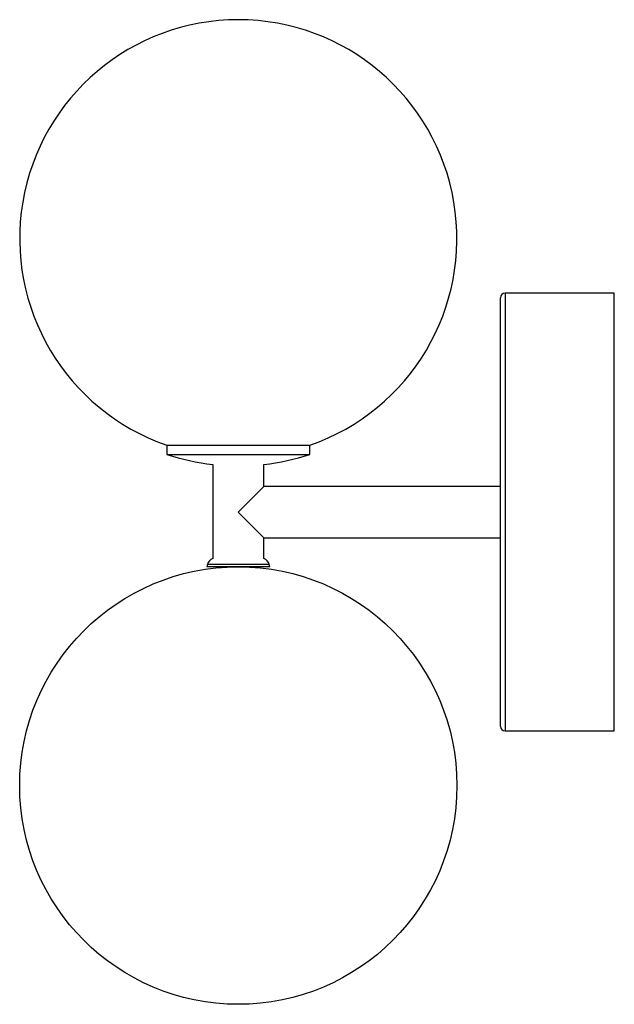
# Paper-space layout '_Posterior' of a CAD drawing. Header units: millimetres. Extents: x -50 to 86, y -50 to 175.
import ezdxf

# ---------------------------------------------------------------- set-up
doc = ezdxf.new("R2010")
doc.units = ezdxf.units.MM

psp = doc.layouts.new('_Posterior')

# ---------------------------------------------------------------- linework, layer by layer
at = {"color": 7, "linetype": 'Continuous', "lineweight": 25}
for p, q in [((60, 13.5), (60, 111.5)), ((86, 112.5), (61, 112.5)), ((86, 12.5), (86, 112.5)), ((-16.37, 77.79), (-16.37, 75.68)), ((-16.37, 77.79), (16.37, 77.79)), ((16.37, 75.68), (16.37, 77.79)), ((-16.37, 75.68), (16.37, 75.68)), ((-5.85, 73.37), (-5.85, 51.86)), ((5.85, 68.35), (5.85, 73.37)), ((0, 62.5), (5.85, 68.35)), ((60, 68.35), (5.85, 68.35)), ((5.85, 56.65), (0, 62.5)), ((5.85, 56.65), (60, 56.65)), ((5.85, 51.86), (5.85, 56.65)), ((-7.06, 50.52), (-7.2, 50)), ((7.2, 50), (-7.2, 50)), ((7.2, 50), (7.06, 50.52)), ((61, 12.5), (86, 12.5))]:
    psp.add_line(p, q, dxfattribs=at)
at = {"color": 8, "linetype": 'Continuous', "lineweight": 25}
for p, q in [((61, 112.5), (61, 12.5)), ((7.06, 50.52), (-7.06, 50.52))]:
    psp.add_line(p, q, dxfattribs=at)
at = {"color": 7, "linetype": 'Continuous', "lineweight": 25}
psp.add_circle((0, 0), 50, dxfattribs=at)
for centre, radius, start, end in [((0, 125.04), 50, 289.108, 250.892), ((61, 111.5), 1, 90, 180), ((0, 125.04), 52, 251.6537, 263.5406), ((0, 125.04), 52, 276.4594, 288.3463), ((-5.13, 50), 2, 111.2354, 165), ((5.13, 50), 2, 15, 68.7646), ((61, 13.5), 1, 180, 270)]:
    psp.add_arc(centre, radius, start, end, dxfattribs=at)

doc.saveas('drawing.dxf')
